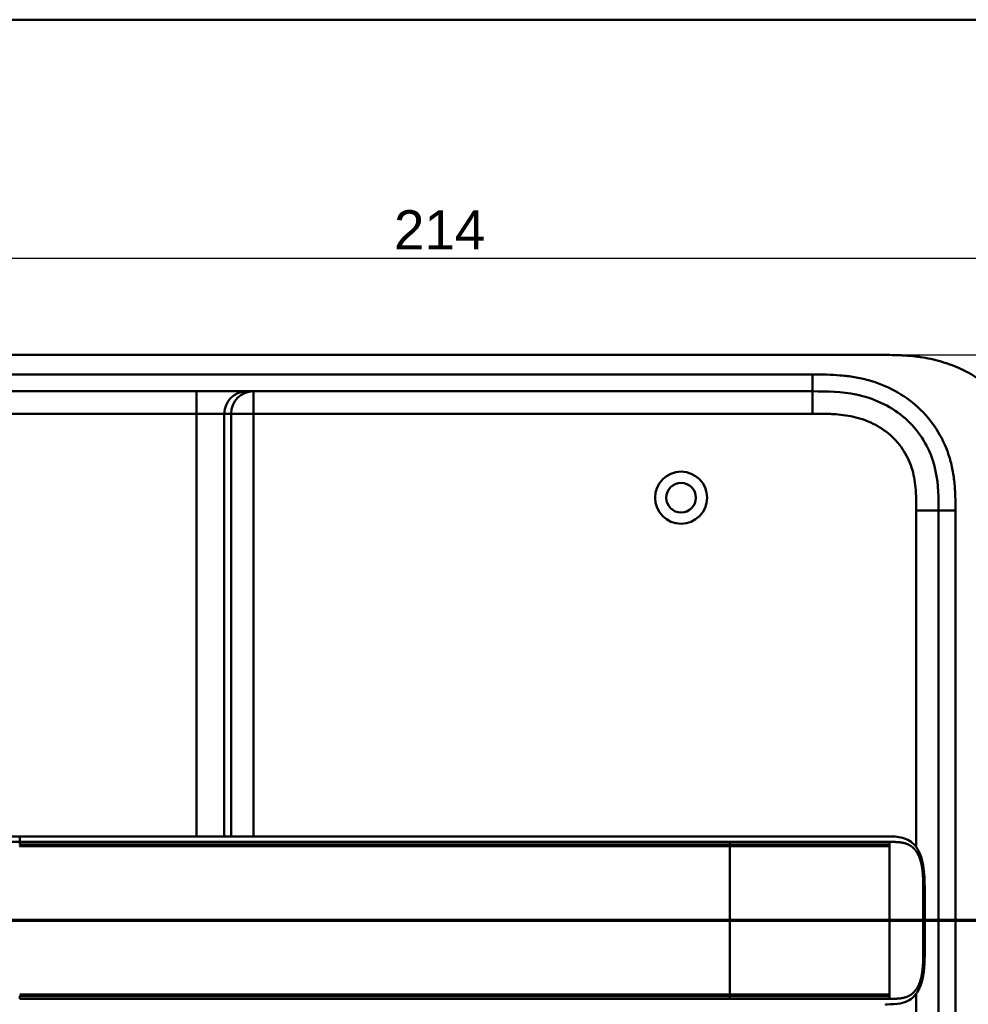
# Model space of a CAD drawing. Header units: millimetres. Extents: x 20 to 833, y 20 to 574.
# Tile 9 of 13: x 120 to 289, y 398 to 574. Entities that reach past the tile are written whole.
import ezdxf

# ---------------------------------------------------------------- set-up
doc = ezdxf.new("R2010")
doc.units = ezdxf.units.MM
doc.header["$LTSCALE"] = 2
for name, color, linetype, lineweight in [('Bemaßungen(DIN)', 7, 'Continuous', 25), ('Schnittansichtslinien(DIN)', 7, 'Continuous', 70), ('Sichtbare Kanten(DIN)', 7, 'Continuous', 50), ('Sichtbare tangentiale Kanten(DIN)', 7, 'Continuous', 50), ('Skizziergeometrie(DIN)', 7, 'Continuous', 50)]:
    doc.layers.add(name, color=color, linetype=linetype, lineweight=lineweight)
doc.styles.add('STANDARD-DIN~0', font='arial.ttf')
doc.dimstyles.new('CAD-LAN', dxfattribs={"dimscale": 2, "dimtxt": 3.5, "dimasz": 2.5, "dimexe": 3.175, "dimexo": 0, "dimgap": 0.8, "dimtad": 1, "dimrnd": 1e-08, "dimtxsty": 'STANDARD-DIN~0', "dimcen": 0.09, "dimdle": 10, "dimclrd": 250, "dimclre": 250, "dimclrt": 250, "dimadec": 0, "dimazin": 2, "dimtfac": 1, "dimtmove": 0, "dimatfit": 3, "dimfxl": 1, "dimtolj": 1, "dimtzin": 0, "dimlwd": 25, "dimlwe": 25, "dimarcsym": 0})

# ---------------------------------------------------------------- blocks, each defined once
blk = doc.blocks.new('Ränder Standardrahmen')
at = {"layer": 'Skizziergeometrie(DIN)', "flags": 128}
blk.add_lwpolyline([(10, 10), (10, 287), (410, 287), (410, 10), (10, 10)], dxfattribs=at)
blk = doc.blocks.new('*D21')
at = {"layer": 'Bemaßungen(DIN)', "color": 250, "linetype": 'Continuous', "lineweight": 25, "true_color": 0x3f3f3f, "transparency": 16777216}
for p, q in [((87.17, 487.33), (87.17, 537.68)), ((301.17, 487.33), (301.17, 537.68)), ((296.17, 531.33), (92.17, 531.33))]:
    blk.add_line(p, q, dxfattribs=at)
at = {"layer": 'Bemaßungen(DIN)', "color": 250, "linetype": 'Continuous', "true_color": 0x3f3f3f, "transparency": 16777216}
for points in [[(92.17, 532.16), (92.17, 530.5), (87.17, 531.33)], [(296.17, 532.16), (296.17, 530.5), (301.17, 531.33)]]:
    blk.add_solid(points, dxfattribs=at)
at = {"layer": 'Defpoints', "color": 0, "linetype": 'Continuous', "transparency": 16777216}
for p in [(87.17, 531.33), (87.17, 487.33), (301.17, 487.33)]:
    blk.add_point(p, dxfattribs=at)
at = {"layer": 'Bemaßungen(DIN)', "color": 250, "linetype": 'Continuous', "lineweight": 25, "true_color": 0x3f3f3f, "transparency": 16777216, "insert": (186.39, 539.96), "char_height": 7, "attachment_point": 1, "style": 'STANDARD-DIN~0'}
blk.add_mtext('\\A1;214', dxfattribs=at)
blk = doc.blocks.new('*D22')
at = {"layer": 'Bemaßungen(DIN)', "color": 250, "linetype": 'Continuous', "lineweight": 25, "true_color": 0x3f3f3f, "transparency": 16777216}
for p, q in [((273.13, 514.11), (350.77, 514.11)), ((344.42, 509.11), (344.42, 274.11)), ((273.69, 269.11), (350.77, 269.11))]:
    blk.add_line(p, q, dxfattribs=at)
at = {"layer": 'Bemaßungen(DIN)', "color": 250, "linetype": 'Continuous', "true_color": 0x3f3f3f, "transparency": 16777216}
for points in [[(343.59, 509.11), (345.26, 509.11), (344.42, 514.11)], [(343.59, 274.11), (345.26, 274.11), (344.42, 269.11)]]:
    blk.add_solid(points, dxfattribs=at)
at = {"layer": 'Defpoints', "color": 0, "linetype": 'Continuous', "transparency": 16777216}
for p in [(273.13, 514.11), (273.69, 269.11), (344.42, 269.11)]:
    blk.add_point(p, dxfattribs=at)
at = {"layer": 'Bemaßungen(DIN)', "color": 250, "linetype": 'Continuous', "lineweight": 25, "true_color": 0x3f3f3f, "transparency": 16777216, "insert": (335.68, 383.8), "char_height": 7, "attachment_point": 1, "rotation": 90, "style": 'STANDARD-DIN~0'}
blk.add_mtext('\\A1;245', dxfattribs=at)
blk = doc.blocks.new('2DTransSchnitt0')
at = {"layer": 'Schnittansichtslinien(DIN)', "linetype": 'Continuous'}
blk.add_line((166.084, 206.556), (23.514, 206.556), dxfattribs=at)

msp = doc.modelspace()

# ---------------------------------------------------------------- linework, layer by layer
at = {"layer": 'Sichtbare Kanten(DIN)'}
for p, q in [((273.128, 514.114), (115.206, 514.114)), ((261.129, 507.614), (116.205, 507.614)), ((283.667, 486.33), (283.667, 296.899)), ((246.381, 428.111), (119.53, 428.111))]:
    msp.add_line(p, q, dxfattribs=at)
for radius in [4.65, 2.65]:
    msp.add_circle((237.667, 488.614), radius, dxfattribs=at)
for radius, start, end in [(13.8, 79.06815, 79.07275), (14, 75.42748, 75.43284), (13.8, 280.78374, 280.78832), (14, 284.46083, 284.46616)]:
    msp.add_arc((119.667, 413.114), radius, start, end, dxfattribs=at)
for points, degree, knots in [([(301.167, 487.33), (301.167, 487.897), (301.167, 489.041), (301.131, 490.49), (301.048, 491.95), (300.938, 493.127), (300.729, 494.601), (300.501, 495.78), (300.13, 497.246), (299.762, 498.41), (299.21, 499.843), (298.694, 500.97), (297.955, 502.343), (297.29, 503.409), (296.371, 504.694), (295.568, 505.68), (294.483, 506.85), (293.555, 507.734), (292.327, 508.766), (291.293, 509.53), (289.946, 510.405), (288.828, 511.037), (287.391, 511.74), (286.213, 512.232), (284.714, 512.759), (283.498, 513.111), (281.966, 513.466), (280.734, 513.686), (279.194, 513.888), (277.965, 513.996), (276.438, 514.078), (274.921, 514.114), (273.723, 514.115), (273.128, 514.114)], 3, [0.00000215, 0.00000215, 0.00000215, 0.00000215, 0.04166657, 0.08333314, 0.10416642, 0.14583299, 0.16666628, 0.20833285, 0.22916613, 0.2708327, 0.29166599, 0.33333256, 0.35416584, 0.39583241, 0.4166657, 0.45833227, 0.47916555, 0.52083212, 0.54166541, 0.58333198, 0.60416526, 0.64583183, 0.66666512, 0.70833169, 0.72916497, 0.77083154, 0.79166483, 0.8333314, 0.85416468, 0.89583125, 0.91666454, 0.95833111, 0.99999768, 0.99999768, 0.99999768, 0.99999768]), ([(261.129, 507.614), (263.76, 507.614), (266.403, 507.564), (268.925, 507.045), (271.995, 506.412), (274.919, 505.093), (277.301, 503.114), (279.61, 501.195), (281.369, 498.686), (282.386, 495.957), (283.237, 493.675), (283.567, 491.24), (283.642, 488.778), (283.666, 487.962), (283.667, 487.144), (283.667, 486.33)], 3, [-3.5878945, -3.5878945, -3.5878945, -3.5878945, -2.8265828, -2.8265828, -2.8265828, -1.8995125, -1.8995125, -1.8995125, -1.0006299, -1.0006299, -1.0006299, -0.2492206, -0.2492206, -0.2492206, 0, 0, 0, 0]), ([(110.742, 427.834), (110.742, 427.834), (110.743, 427.834), (110.744, 427.835), (110.745, 427.835), (110.749, 427.835), (110.751, 427.835), (110.767, 427.837), (110.781, 427.838), (111.085, 427.868), (111.379, 427.889), (113.239, 428.001), (114.813, 428.053), (117.434, 428.107), (118.482, 428.111), (119.53, 428.111)], 3, [0, 0, 0, 0, 0.00009264, 0.00009264, 0.00046302, 0.00046302, 0.00120364, 0.00120364, 0.00534923, 0.00534923, 0.09385067, 0.09385067, 0.56580638, 0.56580638, 0.8802723, 0.8802723, 0.8802723, 0.8802723]), ([(246.386, 428.111), (250.319, 428.111), (254.261, 428.111), (260.421, 428.111), (262.661, 428.111), (266.341, 428.111), (267.822, 428.111), (270.005, 428.111), (270.774, 428.111), (271.726, 428.111), (271.958, 428.111), (272.257, 428.111), (272.331, 428.111), (272.429, 428.111), (272.453, 428.111), (272.485, 428.111), (272.493, 428.111), (272.504, 428.111), (272.506, 428.111), (272.51, 428.111), (272.511, 428.111), (272.512, 428.111), (272.512, 428.111), (272.512, 428.111), (272.512, 428.111), (272.513, 428.111), (272.513, 428.111), (272.513, 428.111)], 3, [0, 0, 0, 0, 1.1803051, 1.1803051, 1.8522102, 1.8522102, 2.3111703, 2.3111703, 2.5747937, 2.5747937, 2.6623324, 2.6623324, 2.6914953, 2.6914953, 2.7012157, 2.7012157, 2.7044558, 2.7044558, 2.705536, 2.705536, 2.7058961, 2.7058961, 2.7060162, 2.7060162, 2.7060562, 2.7060562, 2.7060873, 2.7060873, 2.7060873, 2.7060873]), ([(274.157, 428.111), (274.156, 428.111), (274.035, 428.111), (273.792, 428.111), (273.472, 428.111), (273.144, 428.111), (272.807, 428.111), (272.595, 428.111), (272.513, 428.111)], 5, [25.64076517, 25.64076517, 25.64076517, 25.64076517, 25.64076517, 25.64076517, 25.64100059, 25.73520442, 25.82940824, 25.88784541, 25.88784541, 25.88784541, 25.88784541, 25.88784541, 25.88784541]), ([(274.174, 428.111), (274.174, 428.111), (274.174, 428.111), (274.175, 428.111), (274.175, 428.111), (274.175, 428.111), (274.175, 428.111), (274.175, 428.111), (274.176, 428.111), (274.176, 428.111), (274.177, 428.111), (274.178, 428.111), (274.178, 428.111), (274.181, 428.111), (274.182, 428.111), (274.188, 428.111), (274.192, 428.111), (274.208, 428.111), (274.22, 428.111), (274.266, 428.111), (274.301, 428.111), (274.438, 428.111), (274.541, 428.111), (274.952, 428.108), (275.259, 428.103), (276.476, 428.044), (277.368, 427.902), (278.562, 427.3), (278.95, 427.017), (279.73, 426.198), (280.102, 425.594), (280.613, 424.313), (280.787, 423.653), (281.029, 422.262), (281.097, 421.518), (281.184, 419.738), (281.176, 418.691), (281.176, 414.996), (281.176, 412.343), (281.176, 407.758), (281.241, 405.777), (280.898, 403.075), (280.725, 402.266), (280.233, 400.905), (279.919, 400.322), (279.211, 399.436), (278.82, 399.099), (277.909, 398.561), (277.371, 398.379), (276.066, 398.129), (275.271, 398.113), (274.422, 398.111), (274.374, 398.111), (274.301, 398.111), (274.276, 398.111), (274.24, 398.111), (274.227, 398.111), (274.208, 398.111), (274.202, 398.111), (274.192, 398.111), (274.189, 398.111), (274.184, 398.111), (274.182, 398.111), (274.18, 398.111), (274.179, 398.111), (274.177, 398.111), (274.177, 398.111), (274.176, 398.111), (274.175, 398.111), (274.175, 398.111), (274.175, 398.111), (274.175, 398.111), (274.174, 398.111), (274.174, 398.111), (274.174, 398.111), (274.174, 398.111)], 3, [0, 0, 0, 0, 0.0000252, 0.0000252, 0.0000657, 0.0000657, 0.0001082, 0.0001082, 0.0001738, 0.0001738, 0.0002867, 0.0002867, 0.0005136, 0.0005136, 0.0010499, 0.0010499, 0.0026039, 0.0026039, 0.0072616, 0.0072616, 0.0212292, 0.0212292, 0.0631285, 0.0631285, 0.1888417, 0.1888417, 0.5689951, 0.5689951, 0.7719774, 0.7719774, 1.0315425, 1.0315425, 1.2481307, 1.2481307, 1.4719729, 1.4719729, 1.7848025, 1.7848025, 2.5805266, 2.5805266, 3.160554, 3.160554, 3.4157877, 3.4157877, 3.6519695, 3.6519695, 3.8657989, 3.8657989, 4.1108827, 4.1108827, 4.4368692, 4.4368692, 4.4566519, 4.4566519, 4.4665438, 4.4665438, 4.471493, 4.471493, 4.4739733, 4.4739733, 4.4752207, 4.4752207, 4.4758524, 4.4758524, 4.4761765, 4.4761765, 4.4763467, 4.4763467, 4.476439, 4.476439, 4.4764904, 4.4764904, 4.4765188, 4.4765188, 4.4765488, 4.4765488, 4.4765488, 4.4765488])]:
    msp.add_open_spline(points, degree=degree, knots=knots, dxfattribs=at)
msp.add_open_spline([(274.174, 428.111), (274.168, 428.111), (274.163, 428.111), (274.157, 428.111)], degree=3, dxfattribs=at)
at = {"layer": 'Sichtbare tangentiale Kanten(DIN)'}
for p, q in [((261.129, 507.614), (261.129, 510.614)), ((151.093, 503.614), (151.093, 507.614)), ((161.264, 503.614), (161.264, 507.614)), ((261.149, 503.614), (261.149, 507.614)), ((151.093, 503.614), (116.204, 503.614)), ((151.093, 428.111), (151.093, 503.614)), ((156.074, 503.614), (151.093, 503.614)), ((156.074, 503.614), (156.074, 428.111)), ((157.28, 503.614), (156.074, 503.614)), ((157.28, 428.111), (157.28, 503.614)), ((161.264, 503.614), (157.28, 503.614)), ((261.149, 503.614), (161.264, 503.614)), ((161.264, 503.614), (161.264, 428.111)), ((279.667, 426.209), (279.667, 486.33)), ((279.667, 486.33), (283.667, 486.33)), ((283.667, 486.33), (286.667, 486.33)), ((119.53, 427.121), (119.53, 426.663)), ((151.093, 426.664), (151.093, 426.664)), ((156.074, 426.664), (156.074, 426.664)), ((157.28, 426.664), (157.28, 426.664)), ((161.264, 426.664), (161.264, 426.664)), ((246.381, 426.664), (246.381, 427.121)), ((246.381, 426.367), (246.381, 399.855)), ((274.894, 427.121), (274.894, 426.661)), ((274.894, 426.361), (274.894, 426.661)), ((274.894, 399.861), (274.894, 426.361)), ((119.53, 399.559), (119.53, 399.101)), ((151.093, 399.558), (151.093, 399.558)), ((156.074, 399.558), (156.074, 399.558)), ((157.28, 399.558), (157.28, 399.558)), ((161.264, 399.558), (161.264, 399.558)), ((246.381, 399.101), (246.381, 399.558)), ((274.894, 399.561), (274.894, 399.861)), ((274.894, 399.561), (274.894, 399.101)), ((279.667, 296.899), (279.667, 400.013))]:
    msp.add_line(p, q, dxfattribs=at)
for points, degree in [([(261.129, 510.614), (212.821, 510.614), (164.513, 510.614), (116.205, 510.614)], 3), ([(160.058, 507.614), (157.858, 507.614), (156.074, 505.823), (156.074, 503.614)], 3), ([(157.28, 503.614), (157.28, 505.823), (159.064, 507.614), (161.264, 507.614)], 3), ([(286.667, 296.899), (286.667, 360.042), (286.667, 423.186), (286.667, 486.33)], 3), ([(119.53, 428.111), (119.53, 428.111), (119.53, 428.111), (119.53, 427.891), (119.53, 427.525), (119.53, 427.121)], 5)]:
    msp.add_open_spline(points, degree=degree, dxfattribs=at)
for points, degree, knots in [([(286.643, 488.787), (286.617, 489.695), (286.569, 490.5), (286.486, 491.309), (286.485, 491.323), (286.483, 491.337), (286.482, 491.351), (286.397, 492.173), (286.274, 493.005), (286.105, 493.824), (286.104, 493.831), (286.103, 493.838), (286.101, 493.845), (285.931, 494.668), (285.715, 495.487), (285.451, 496.285), (285.45, 496.288), (285.449, 496.292), (285.447, 496.296), (284.914, 497.902), (284.169, 499.464), (283.259, 500.874), (282.345, 502.289), (281.22, 503.618), (279.971, 504.764), (278.723, 505.909), (277.31, 506.911), (275.825, 507.716), (274.351, 508.514), (272.755, 509.149), (271.122, 509.601), (271.116, 509.603), (271.11, 509.604), (271.103, 509.606), (270.293, 509.829), (269.472, 510.009), (268.645, 510.149), (268.637, 510.151), (268.629, 510.152), (268.621, 510.154), (267.798, 510.293), (266.97, 510.394), (266.149, 510.464), (266.134, 510.465), (266.119, 510.466), (266.105, 510.467), (265.297, 510.535), (264.5, 510.573), (263.633, 510.594), (263.619, 510.594), (263.604, 510.594), (263.59, 510.595), (262.742, 510.614), (261.936, 510.614), (261.129, 510.614)], 3, [19.1889016, 19.1889016, 19.1889016, 19.1889016, 19.4373471, 19.4373471, 19.4373471, 19.4416429, 19.4416429, 19.4416429, 19.6941747, 19.6941747, 19.6941747, 19.696296, 19.696296, 19.696296, 19.9500375, 19.9500375, 19.9500375, 19.9511796, 19.9511796, 19.9511796, 20.4624403, 20.4624403, 20.4624403, 20.9755964, 20.9755964, 20.9755964, 21.4881542, 21.4881542, 21.4881542, 21.9968978, 21.9968978, 21.9968978, 21.9988678, 21.9988678, 21.9988678, 22.2512956, 22.2512956, 22.2512956, 22.2537275, 22.2537275, 22.2537275, 22.5050635, 22.5050635, 22.5050635, 22.509571, 22.509571, 22.509571, 22.7569167, 22.7569167, 22.7569167, 22.760988, 22.760988, 22.760988, 23.0030728, 23.0030728, 23.0030728, 23.0030728]), ([(279.667, 486.33), (279.667, 486.565), (279.667, 486.8), (279.666, 487.035), (279.666, 487.179), (279.665, 487.322), (279.664, 487.466), (279.664, 487.537), (279.663, 487.609), (279.662, 487.681), (279.661, 487.825), (279.659, 487.968), (279.656, 488.112), (279.655, 488.188), (279.654, 488.264), (279.652, 488.34), (279.65, 488.416), (279.648, 488.492), (279.646, 488.568), (279.642, 488.72), (279.637, 488.872), (279.63, 489.03), (279.618, 489.338), (279.602, 489.632), (279.58, 489.936), (279.579, 489.944), (279.579, 489.951), (279.578, 489.959), (279.533, 490.574), (279.467, 491.163), (279.371, 491.751), (279.369, 491.76), (279.368, 491.769), (279.367, 491.778), (279.269, 492.371), (279.14, 492.957), (278.975, 493.535), (278.974, 493.539), (278.973, 493.543), (278.971, 493.547), (278.803, 494.135), (278.594, 494.717), (278.348, 495.276), (278.099, 495.84), (277.807, 496.393), (277.479, 496.918), (277.149, 497.446), (276.777, 497.953), (276.373, 498.428), (275.969, 498.904), (275.526, 499.354), (275.058, 499.769), (274.591, 500.181), (274.094, 500.563), (273.574, 500.909), (273.055, 501.253), (272.512, 501.564), (271.954, 501.837), (271.396, 502.111), (270.816, 502.35), (270.231, 502.552), (270.227, 502.553), (270.224, 502.554), (270.221, 502.555), (269.642, 502.754), (269.047, 502.921), (268.448, 503.056), (268.443, 503.057), (268.438, 503.058), (268.432, 503.06), (267.844, 503.192), (267.252, 503.294), (266.652, 503.372), (266.643, 503.373), (266.634, 503.374), (266.625, 503.375), (266.033, 503.452), (265.445, 503.504), (264.829, 503.541), (264.821, 503.541), (264.814, 503.542), (264.807, 503.542), (264.502, 503.56), (264.208, 503.573), (263.907, 503.583), (263.597, 503.593), (263.289, 503.6), (262.982, 503.605), (262.369, 503.614), (261.759, 503.614), (261.149, 503.614)], 3, [0, 0, 0, 0, 0.0704958, 0.0704958, 0.0704958, 0.1135802, 0.1135802, 0.1135802, 0.1351224, 0.1351224, 0.1351224, 0.1782067, 0.1782067, 0.1782067, 0.2010367, 0.2010367, 0.2010367, 0.2238668, 0.2238668, 0.2238668, 0.2695268, 0.2695268, 0.2695268, 0.3586563, 0.3586563, 0.3586563, 0.3608469, 0.3608469, 0.3608469, 0.5409597, 0.5409597, 0.5409597, 0.5436764, 0.5436764, 0.5436764, 0.7252406, 0.7252406, 0.7252406, 0.7265644, 0.7265644, 0.7265644, 0.9114145, 0.9114145, 0.9114145, 1.0980359, 1.0980359, 1.0980359, 1.2857686, 1.2857686, 1.2857686, 1.473937, 1.473937, 1.473937, 1.6615015, 1.6615015, 1.6615015, 1.848744, 1.848744, 1.848744, 2.0359253, 2.0359253, 2.0359253, 2.0369996, 2.0369996, 2.0369996, 2.2219177, 2.2219177, 2.2219177, 2.2235518, 2.2235518, 2.2235518, 2.4055185, 2.4055185, 2.4055185, 2.4082995, 2.4082995, 2.4082995, 2.5881875, 2.5881875, 2.5881875, 2.5903234, 2.5903234, 2.5903234, 2.6794917, 2.6794917, 2.6794917, 2.7711647, 2.7711647, 2.7711647, 2.9540838, 2.9540838, 2.9540838, 2.9540838]), ([(286.667, 486.33), (286.667, 486.449), (286.667, 486.569), (286.667, 486.788), (286.667, 486.888), (286.666, 487.088), (286.666, 487.188), (286.663, 487.788), (286.657, 488.288), (286.643, 488.787)], 3, [18.94311531, 18.94311531, 18.94311531, 18.94311531, 18.97893752, 18.97893752, 19.00893239, 19.00893239, 19.03892725, 19.03892725, 19.18890158, 19.18890158, 19.18890158, 19.18890158]), ([(112.477, 426.958), (112.478, 426.958), (112.654, 426.966), (113.009, 426.982), (113.553, 427.007), (114.29, 427.035), (115.201, 427.067), (116.089, 427.091), (116.961, 427.108), (117.836, 427.118), (118.524, 427.121), (119.011, 427.121), (119.347, 427.121), (119.53, 427.121)], 5, [0.00008405, 0.00008405, 0.00008405, 0.00008405, 0.00008405, 0.00008405, 0.00030268, 0.08886749, 0.17743229, 0.26599709, 0.35456189, 0.4431267, 0.5316915, 0.6202563, 0.7088211, 0.7088211, 0.7088211, 0.7088211, 0.7088211, 0.7088211]), ([(119.522, 426.367), (119.529, 426.367), (122.674, 426.368), (129.01, 426.367), (138.565, 426.368), (151.243, 426.367), (167.093, 426.367), (182.96, 426.367), (198.813, 426.367), (213.08, 426.367), (225.77, 426.367), (235.283, 426.367), (241.624, 426.367), (244.795, 426.367), (246.381, 426.367)], 5, [20.6435054, 20.6435054, 20.6435054, 20.6435054, 20.6435054, 20.6435054, 20.6473042, 22.2329473, 23.8185904, 25.4042335, 26.9898766, 28.5755197, 30.1611628, 31.7468058, 32.5396274, 33.3326459, 33.3326459, 33.3326459, 33.3326459, 33.3326459, 33.3326459]), ([(119.53, 427.121), (124.824, 427.121), (130.1, 427.121), (135.384, 427.121), (154.733, 427.121), (174.081, 427.121), (193.447, 427.121), (206.452, 427.121), (219.417, 427.121), (232.428, 427.121), (237.076, 427.121), (241.737, 427.121), (246.381, 427.121)], 3, [0, 0, 0, 0, 1.5856418, 1.5856418, 1.5856418, 7.3915416, 7.3915416, 7.3915416, 11.2904322, 11.2904322, 11.2904322, 12.683632, 12.683632, 12.683632, 12.683632]), ([(246.381, 426.664), (246.38, 426.664), (244.795, 426.664), (241.624, 426.664), (235.283, 426.664), (225.769, 426.664), (213.08, 426.664), (198.813, 426.664), (182.96, 426.664), (167.093, 426.664), (151.237, 426.664), (138.561, 426.664), (129.008, 426.663), (122.674, 426.664), (119.53, 426.663)], 5, [0, 0, 0, 0, 0, 0, 0.0001149, 0.7929364, 1.585758, 3.1714011, 4.7570442, 6.3426873, 7.9283304, 9.5139735, 11.0996166, 12.6881676, 12.6881676, 12.6881676, 12.6881676, 12.6881676, 12.6881676]), ([(246.381, 427.121), (246.386, 427.121), (246.391, 427.121), (246.396, 427.121), (247.025, 427.121), (247.652, 427.121), (248.28, 427.121), (248.907, 427.121), (249.534, 427.121), (250.16, 427.121), (250.787, 427.121), (251.413, 427.121), (252.039, 427.121), (252.665, 427.121), (253.29, 427.121), (253.916, 427.121), (254.541, 427.121), (255.167, 427.121), (255.793, 427.121), (256.419, 427.121), (257.045, 427.121), (257.672, 427.121), (258.298, 427.121), (258.926, 427.121), (259.554, 427.121), (260.182, 427.121), (260.811, 427.121), (261.441, 427.121), (262.07, 427.121), (262.7, 427.121), (263.327, 427.121), (263.954, 427.121), (264.579, 427.121), (265.198, 427.121), (265.818, 427.121), (266.432, 427.121), (267.039, 427.121), (267.645, 427.121), (268.245, 427.121), (268.832, 427.121), (269.42, 427.121), (269.995, 427.121), (270.55, 427.121), (271.105, 427.121), (271.64, 427.121), (272.149, 427.121), (272.658, 427.121), (273.141, 427.121), (273.596, 427.121), (273.823, 427.121), (274.044, 427.121), (274.259, 427.121), (274.476, 427.121), (274.686, 427.121), (274.894, 427.121)], 3, [0, 0, 0, 0, 0.0015017, 0.0015017, 0.0015017, 0.1899093, 0.1899093, 0.1899093, 0.378317, 0.378317, 0.378317, 0.5667246, 0.5667246, 0.5667246, 0.7551323, 0.7551323, 0.7551323, 0.9435399, 0.9435399, 0.9435399, 1.1319476, 1.1319476, 1.1319476, 1.3203553, 1.3203553, 1.3203553, 1.5087629, 1.5087629, 1.5087629, 1.6971706, 1.6971706, 1.6971706, 1.8855782, 1.8855782, 1.8855782, 2.0739859, 2.0739859, 2.0739859, 2.2623935, 2.2623935, 2.2623935, 2.4508012, 2.4508012, 2.4508012, 2.6392088, 2.6392088, 2.6392088, 2.8276165, 2.8276165, 2.8276165, 2.9218203, 2.9218203, 2.9218203, 3.0164288, 3.0164288, 3.0164288, 3.0164288]), ([(274.894, 426.661), (274.779, 426.661), (274.671, 426.661), (274.559, 426.661), (273.537, 426.661), (272.359, 426.661), (271.055, 426.661), (270.228, 426.661), (269.356, 426.661), (268.458, 426.662), (267.881, 426.662), (267.293, 426.662), (266.698, 426.662), (266.104, 426.662), (265.503, 426.662), (264.898, 426.662), (264.293, 426.662), (263.684, 426.662), (263.074, 426.662), (262.463, 426.663), (261.85, 426.663), (261.236, 426.663), (256.935, 426.663), (252.577, 426.664), (248.239, 426.664), (247.619, 426.664), (247, 426.664), (246.381, 426.664)], 3, [0, 0, 0, 0, 0.0498317, 0.0498317, 0.0498317, 0.5045898, 0.5045898, 0.5045898, 0.7934328, 0.7934328, 0.7934328, 0.979333, 0.979333, 0.979333, 1.1652333, 1.1652333, 1.1652333, 1.3511335, 1.3511335, 1.3511335, 1.5370338, 1.5370338, 1.5370338, 2.8383356, 2.8383356, 2.8383356, 3.024121, 3.024121, 3.024121, 3.024121]), ([(246.381, 426.367), (246.753, 426.367), (247.496, 426.367), (248.611, 426.367), (250.098, 426.367), (251.957, 426.367), (253.817, 426.367), (255.676, 426.367), (257.533, 426.366), (259.387, 426.365), (261.234, 426.365), (263.072, 426.364), (264.898, 426.363), (267.063, 426.362), (269.523, 426.361), (271.595, 426.361), (273.162, 426.361), (274.267, 426.361), (274.825, 426.361), (274.894, 426.361)], 5, [33.3326459, 33.3326459, 33.3326459, 33.3326459, 33.3326459, 33.3326459, 33.5183492, 33.7042495, 33.8901497, 34.07605, 34.2619502, 34.4478505, 34.6337508, 34.819651, 35.0055513, 35.1914515, 35.3773518, 35.5632521, 35.9350526, 36.3068531, 36.3566848, 36.3566848, 36.3566848, 36.3566848, 36.3566848, 36.3566848]), ([(274.894, 427.121), (274.965, 427.121), (275.109, 427.121), (275.393, 427.121), (275.812, 427.118), (276.356, 427.099), (276.95, 427.044), (277.581, 426.921), (278.176, 426.718), (278.729, 426.415), (279.232, 426.003), (279.679, 425.471), (280.141, 424.678), (280.552, 423.55), (280.795, 422.242), (280.902, 420.857), (280.929, 419.49), (280.929, 418.385), (280.929, 417.452), (280.929, 416.491), (280.929, 415.487), (280.929, 414.366), (280.929, 413.111), (280.929, 411.857), (280.929, 410.736), (280.929, 409.731), (280.929, 408.771), (280.929, 407.837), (280.929, 406.732), (280.902, 405.365), (280.795, 403.98), (280.552, 402.671), (280.141, 401.543), (279.679, 400.751), (279.231, 400.219), (278.729, 399.806), (278.175, 399.504), (277.58, 399.3), (276.949, 399.177), (276.356, 399.123), (275.811, 399.104), (275.392, 399.101), (275.108, 399.101), (274.965, 399.101), (274.894, 399.101)], 5, [0, 0, 0, 0, 0, 0, 0.0545062, 0.1094177, 0.2192406, 0.3290635, 0.4388864, 0.5487092, 0.6585321, 0.768355, 0.8781779, 0.9880008, 1.0978237, 1.3174695, 1.5371153, 1.6469382, 1.7567611, 1.8192574, 1.8817537, 2.0067464, 2.131739, 2.2567317, 2.3817243, 2.506717, 2.6317096, 2.6942059, 2.7567023, 2.8665381, 2.9763739, 3.1960455, 3.4157171, 3.5255529, 3.6353887, 3.7452245, 3.8550603, 3.9648961, 4.0747319, 4.1845678, 4.2944036, 4.4042394, 4.4591573, 4.5135093, 4.5135093, 4.5135093, 4.5135093, 4.5135093, 4.5135093]), ([(119.522, 399.559), (119.53, 399.559), (122.675, 399.558), (129.011, 399.559), (138.565, 399.558), (151.243, 399.559), (167.093, 399.558), (182.96, 399.558), (198.813, 399.558), (213.08, 399.558), (225.771, 399.558), (235.284, 399.558), (241.625, 399.558), (244.796, 399.558), (246.381, 399.558)], 5, [20.6437384, 20.6437384, 20.6437384, 20.6437384, 20.6437384, 20.6437384, 20.6474288, 22.2330696, 23.8187104, 25.4043512, 26.989992, 28.5756328, 30.1612736, 31.7469144, 32.5397348, 33.3329244, 33.3329244, 33.3329244, 33.3329244, 33.3329244, 33.3329244]), ([(246.381, 399.855), (243.738, 399.855), (241.095, 399.855), (235.811, 399.855), (233.168, 399.855), (225.24, 399.855), (219.953, 399.855), (209.382, 399.855), (204.097, 399.855), (193.528, 399.855), (188.243, 399.855), (177.671, 399.855), (172.383, 399.855), (161.811, 399.855), (156.528, 399.855), (145.962, 399.855), (140.676, 399.855), (130.084, 399.855), (124.769, 399.854), (119.53, 399.855)], 3, [3.0147053, 3.0147053, 3.0147053, 3.0147053, 3.8078678, 3.8078678, 4.6006882, 4.6006882, 6.186329, 6.186329, 7.7719698, 7.7719698, 9.3576106, 9.3576106, 10.9432514, 10.9432514, 12.5288922, 12.5288922, 14.114533, 14.114533, 15.703149, 15.703149, 15.703149, 15.703149]), ([(274.894, 399.861), (274.065, 399.861), (273.137, 399.861), (272.11, 399.861), (271.596, 399.861), (271.06, 399.861), (270.507, 399.861), (269.953, 399.861), (269.383, 399.86), (268.8, 399.86), (268.218, 399.86), (267.623, 399.86), (267.021, 399.86), (266.419, 399.859), (265.81, 399.859), (265.196, 399.859), (264.583, 399.859), (263.964, 399.858), (263.344, 399.858), (262.723, 399.858), (262.1, 399.858), (261.476, 399.857), (260.851, 399.857), (260.225, 399.857), (259.598, 399.857), (258.97, 399.856), (258.342, 399.856), (257.714, 399.856), (257.085, 399.856), (256.456, 399.856), (255.826, 399.856), (255.196, 399.855), (254.567, 399.855), (253.937, 399.855), (253.307, 399.855), (252.677, 399.855), (252.047, 399.855), (251.417, 399.855), (250.787, 399.855), (250.157, 399.855), (249.527, 399.855), (248.897, 399.855), (248.267, 399.855), (247.639, 399.855), (247.01, 399.855), (246.381, 399.855)], 3, [-0.0090822, -0.0090822, -0.0090822, -0.0090822, 0.368934, 0.368934, 0.368934, 0.5579421, 0.5579421, 0.5579421, 0.7469502, 0.7469502, 0.7469502, 0.9359583, 0.9359583, 0.9359583, 1.1249664, 1.1249664, 1.1249664, 1.3139745, 1.3139745, 1.3139745, 1.5029826, 1.5029826, 1.5029826, 1.6919907, 1.6919907, 1.6919907, 1.8809988, 1.8809988, 1.8809988, 2.0700069, 2.0700069, 2.0700069, 2.259015, 2.259015, 2.259015, 2.4480231, 2.4480231, 2.4480231, 2.6370312, 2.6370312, 2.6370312, 2.8260393, 2.8260393, 2.8260393, 3.0147053, 3.0147053, 3.0147053, 3.0147053]), ([(246.381, 399.558), (246.759, 399.558), (247.514, 399.558), (248.647, 399.558), (250.158, 399.558), (252.047, 399.558), (253.938, 399.558), (255.828, 399.559), (257.717, 399.559), (259.602, 399.559), (261.482, 399.559), (263.353, 399.56), (265.208, 399.56), (267.038, 399.56), (268.823, 399.561), (270.878, 399.561), (272.463, 399.561), (273.611, 399.561), (274.397, 399.561), (274.894, 399.561)], 5, [0, 0, 0, 0, 0, 0, 0.188639, 0.3776471, 0.5666552, 0.7556633, 0.9446714, 1.1336795, 1.3226876, 1.5116957, 1.7007038, 1.8897119, 2.07872, 2.2677281, 2.4567361, 2.6457442, 3.0237604, 3.0237604, 3.0237604, 3.0237604, 3.0237604, 3.0237604]), ([(246.381, 399.101), (236.426, 399.101), (226.441, 399.101), (216.495, 399.101), (196.066, 399.101), (175.592, 399.101), (155.154, 399.101), (148.57, 399.101), (141.979, 399.101), (135.382, 399.101), (130.077, 399.101), (124.762, 399.1), (119.53, 399.101)], 3, [23.2299829, 23.2299829, 23.2299829, 23.2299829, 26.2168354, 26.2168354, 26.2168354, 32.3515912, 32.3515912, 32.3515912, 34.3279835, 34.3279835, 34.3279835, 35.9173864, 35.9173864, 35.9173864, 35.9173864]), ([(274.894, 399.101), (274.686, 399.101), (274.475, 399.101), (274.258, 399.101), (274.043, 399.101), (273.822, 399.101), (273.595, 399.101), (273.139, 399.101), (272.657, 399.101), (272.148, 399.101), (271.639, 399.101), (271.104, 399.101), (270.549, 399.101), (269.994, 399.101), (269.418, 399.101), (268.831, 399.101), (268.243, 399.101), (267.644, 399.101), (267.038, 399.101), (266.431, 399.101), (265.817, 399.101), (265.197, 399.101), (264.578, 399.101), (263.953, 399.101), (263.326, 399.101), (262.699, 399.101), (262.07, 399.101), (261.44, 399.101), (260.811, 399.101), (260.182, 399.101), (259.553, 399.101), (258.925, 399.101), (258.298, 399.101), (257.671, 399.101), (257.044, 399.101), (256.418, 399.101), (255.792, 399.101), (255.166, 399.101), (254.54, 399.101), (253.915, 399.101), (253.289, 399.101), (252.664, 399.101), (252.038, 399.101), (251.412, 399.101), (250.786, 399.101), (250.16, 399.101), (249.533, 399.101), (248.906, 399.101), (248.279, 399.101), (247.647, 399.101), (247.014, 399.101), (246.381, 399.101)], 3, [0.0000008, 0.0000008, 0.0000008, 0.0000008, 0.0947641, 0.0947641, 0.0947641, 0.1889624, 0.1889624, 0.1889624, 0.3773589, 0.3773589, 0.3773589, 0.5657555, 0.5657555, 0.5657555, 0.754152, 0.754152, 0.754152, 0.9425486, 0.9425486, 0.9425486, 1.1309451, 1.1309451, 1.1309451, 1.3193417, 1.3193417, 1.3193417, 1.5077382, 1.5077382, 1.5077382, 1.6961348, 1.6961348, 1.6961348, 1.8845313, 1.8845313, 1.8845313, 2.0729279, 2.0729279, 2.0729279, 2.2613244, 2.2613244, 2.2613244, 2.449721, 2.449721, 2.449721, 2.6381175, 2.6381175, 2.6381175, 2.8265141, 2.8265141, 2.8265141, 3.0164113, 3.0164113, 3.0164113, 3.0164113])]:
    msp.add_open_spline(points, degree=degree, knots=knots, dxfattribs=at)

# ---------------------------------------------------------------- block references
at = {"xscale": 2, "yscale": 2, "zscale": 2}
msp.add_blockref('Ränder Standardrahmen', (0, 0), dxfattribs=at)
at = {"layer": 'Schnittansichtslinien(DIN)', "xscale": 2, "yscale": 2, "zscale": 2}
msp.add_blockref('2DTransSchnitt0', (0, 0), dxfattribs=at)

# ---------------------------------------------------------------- dimensions: what is measured, and where the dimension line sits
at = {"layer": 'Bemaßungen(DIN)', "color": 250, "linetype": 'Continuous', "lineweight": 25, "true_color": 0x3f3f3f}
dim = msp.add_linear_dim(base=(87.167, 531.33), p1=(301.167, 487.33), p2=(87.167, 487.33), dimstyle='CAD-LAN', override={"dimgap": 0.8, "dimdec": 2, "dimtol": 0, "dimlim": 0, "dimtp": 0, "dimtm": 0, "dimtdec": 2, "dimtofl": 0, "dimatfit": 1}, dxfattribs=at)
dim.commit()
dim.dimension.update_dxf_attribs({"geometry": '*D21', "text_midpoint": (194.167, 531.33), "dimtype": 160})
dim = msp.add_linear_dim(base=(344.425, 269.114), p1=(273.128, 514.114), p2=(273.688, 269.114), angle=90, dimstyle='CAD-LAN', override={"dimgap": 0.8, "dimdec": 2, "dimtol": 0, "dimlim": 0, "dimtp": 0, "dimtm": 0, "dimtdec": 2, "dimtofl": 0, "dimatfit": 1}, dxfattribs=at)
dim.commit()
dim.dimension.update_dxf_attribs({"geometry": '*D22', "text_midpoint": (344.425, 391.614), "dimtype": 160})

doc.saveas('drawing.dxf')
